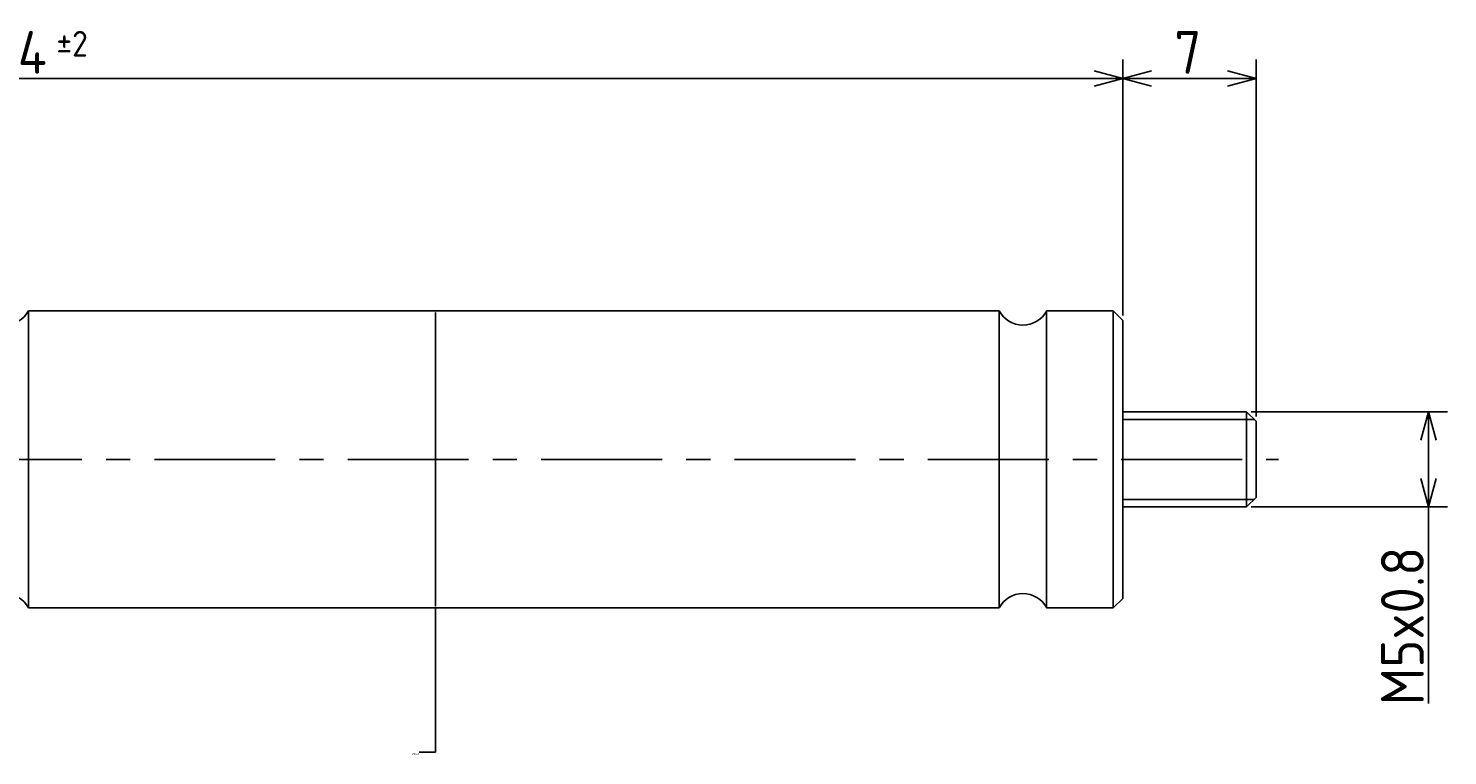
# Model space of a CAD drawing. Extents: x 100 to 248, y 159 to 198.
# Tile 3 of 3: x 174 to 248, y 159 to 198. Entities that reach past the tile are written whole.
import ezdxf

# ---------------------------------------------------------------- set-up
doc = ezdxf.new("R2010")
doc.units = 0
doc.header["$LTSCALE"] = 0.2
doc.linetypes.add('CENTER', pattern=[50.8, 31.75, -6.35, 6.35, -6.35])
doc.layers.get('0').update_dxf_attribs({"linetype": 'CONTINUOUS'})
doc.layers.get('DEFPOINTS').update_dxf_attribs({"linetype": 'CONTINUOUS'})
for name, color, linetype in [('18-0-CON', 3, 'CONTINUOUS'), ('18-2-CEN', 1, 'CENTER'), ('35-0-CON', 7, 'CONTINUOUS')]:
    doc.layers.add(name, color=color, linetype=linetype)
doc.styles.add('DIMENSION', font='isocp.shx', dxfattribs={"bigfont": 'bigfont.shx'})
doc.styles.get("Standard").update_dxf_attribs({"font": 'isocp.shx', "bigfont": 'bigfont.shx'})
doc.dimstyles.get("Standard").update_dxf_attribs({"dimtxt": 0.18, "dimasz": 0.18, "dimexe": 0.18, "dimexo": 0.0625, "dimgap": 0.09, "dimtad": 0, "dimtih": 1, "dimtoh": 1, "dimzin": 0, "dimcen": 0.09, "dimazin": 3, "dimtfac": 1, "dimtofl": 0, "dimtmove": 0, "dimatfit": 3})

# ---------------------------------------------------------------- blocks, each defined once
blk = doc.blocks.new('_OPEN30')
at = {"color": 0, "linetype": 'BYBLOCK'}
for p, q in [((-1, 0.268), (0, 0)), ((0, 0), (-1, -0.268)), ((0, 0), (-1, 0))]:
    blk.add_line(p, q, dxfattribs=at)
blk = doc.blocks.new('*U29')
at = {"layer": '18-0-CON', "color": 161, "style": 'DIMENSION'}
for s, height, p in [('±2', 1.35, (175.34, 196.15)), ('114', 2.25, (171.29, 195.25))]:
    blk.add_text(s, height=height, dxfattribs=at).set_placement(p)
blk = doc.blocks.new('*D28')
at = {"layer": '18-0-CON', "color": 161}
for p, q in [((117.369, 178.25), (117.369, 196)), ((231.369, 182.55), (231.369, 196)), ((118.869, 195), (229.869, 195))]:
    blk.add_line(p, q, dxfattribs=at)
at = {"layer": 'DEFPOINTS', "color": 0}
for p in [(231.369, 195), (231.369, 182.3), (117.369, 178)]:
    blk.add_point(p, dxfattribs=at)
at = {"layer": '18-0-CON'}
blk.add_blockref('*U29', (0, 0), dxfattribs=at)
at = {"layer": '18-0-CON', "color": 161, "xscale": 1.500000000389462, "yscale": 1.500000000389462, "zscale": 1.500000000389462, "rotation": 180}
blk.add_blockref('_OPEN30', (117.369, 195), dxfattribs=at)
at = {"layer": '18-0-CON', "color": 161, "xscale": 1.500000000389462, "yscale": 1.500000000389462, "zscale": 1.500000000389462}
blk.add_blockref('_OPEN30', (231.369, 195), dxfattribs=at)
blk = doc.blocks.new('*U31')
at = {"layer": '18-0-CON', "color": 161, "style": 'DIMENSION'}
blk.add_text('7', height=2.25, dxfattribs=at).set_placement((234.081, 195.25))
blk = doc.blocks.new('*D30')
at = {"layer": '18-0-CON', "color": 161}
for p, q in [((231.369, 182.55), (231.369, 196)), ((238.369, 177.25), (238.369, 196)), ((232.869, 195), (236.869, 195))]:
    blk.add_line(p, q, dxfattribs=at)
at = {"layer": 'DEFPOINTS', "color": 0}
for p in [(238.369, 195), (231.369, 182.3), (238.369, 177)]:
    blk.add_point(p, dxfattribs=at)
at = {"layer": '18-0-CON'}
blk.add_blockref('*U31', (0, 0), dxfattribs=at)
at = {"layer": '18-0-CON', "color": 161, "xscale": 1.500000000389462, "yscale": 1.500000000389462, "zscale": 1.500000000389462, "rotation": 180}
blk.add_blockref('_OPEN30', (231.369, 195), dxfattribs=at)
at = {"layer": '18-0-CON', "color": 161, "xscale": 1.500000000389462, "yscale": 1.500000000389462, "zscale": 1.500000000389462}
blk.add_blockref('_OPEN30', (238.369, 195), dxfattribs=at)
blk = doc.blocks.new('*D91')
at = {"layer": '18-0-CON', "color": 0}
for p, q in [((195.337, 182.8), (195.171, 182.8)), ((195.261, 182.71), (195.261, 167.29)), ((195.337, 167.2), (195.171, 167.2)), ((195.261, 159.631), (195.261, 167.2)), ((194.407, 159.631), (195.261, 159.631))]:
    blk.add_line(p, q, dxfattribs=at)
for points in [[(195.246, 182.71), (195.276, 182.71), (195.261, 182.8)], [(195.246, 167.29), (195.276, 167.29), (195.261, 167.2)]]:
    blk.add_solid(points, dxfattribs=at)
at = {"layer": 'DEFPOINTS', "color": 0}
for p in [(195.369, 182.8), (195.261, 167.2), (195.369, 167.2)]:
    blk.add_point(p, dxfattribs=at)
at = {"layer": '18-0-CON', "color": 0}
blk.add_text('%%c15.60', height=0.09, dxfattribs=at).set_placement((194.024, 159.471))
blk = doc.blocks.new('*U39')
at = {"layer": '18-0-CON', "color": 161, "style": 'DIMENSION'}
blk.add_text('M5x0.8', height=2.25, rotation=90, dxfattribs=at).set_placement((247.185, 162.087))
blk = doc.blocks.new('*D38')
at = {"layer": '18-0-CON', "color": 161}
for p, q in [((238.119, 177.5), (248.435, 177.5)), ((247.435, 176), (247.435, 174)), ((238.119, 172.5), (248.435, 172.5)), ((247.435, 172.5), (247.435, 162.175))]:
    blk.add_line(p, q, dxfattribs=at)
at = {"layer": 'DEFPOINTS', "color": 0}
for p in [(237.869, 177.5), (237.869, 172.5), (247.435, 172.5)]:
    blk.add_point(p, dxfattribs=at)
at = {"layer": '18-0-CON', "color": 161, "xscale": 1.500000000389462, "yscale": 1.500000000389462, "zscale": 1.500000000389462}
for p, rotation in [((247.435, 177.5), 90), ((247.435, 172.5), 270)]:
    blk.add_blockref('_OPEN30', p, dxfattribs=dict(at, rotation=rotation))
at = {"layer": '18-0-CON'}
blk.add_blockref('*U39', (0, 0), dxfattribs=at)

msp = doc.modelspace()

# ---------------------------------------------------------------- linework, layer by layer
at = {"layer": '18-0-CON'}
for p, q in [((231.369, 177.1), (238.269, 177.1)), ((231.369, 172.9), (238.269, 172.9))]:
    msp.add_line(p, q, dxfattribs=at)
at = {"layer": '18-2-CEN'}
msp.add_line((109.369, 175), (239.549, 175), dxfattribs=at)
at = {"layer": '35-0-CON'}
for p, q in [((173.869, 182.8), (224.869, 182.8)), ((173.869, 175), (173.869, 182.8)), ((224.869, 175), (224.869, 182.8)), ((227.369, 182.8), (230.869, 182.8)), ((227.369, 175), (227.369, 182.8)), ((230.869, 182.8), (231.369, 182.3)), ((230.869, 182.8), (230.869, 175)), ((231.369, 175), (231.369, 182.3)), ((231.369, 177.5), (237.869, 177.5)), ((237.869, 177.5), (238.369, 177)), ((237.869, 177.5), (237.869, 172.5)), ((238.369, 175), (238.369, 177)), ((173.869, 175), (173.869, 167.2)), ((224.869, 175), (224.869, 167.2)), ((227.369, 175), (227.369, 167.2)), ((230.869, 167.2), (230.869, 175)), ((231.369, 175), (231.369, 167.7)), ((238.369, 175), (238.369, 173)), ((237.869, 172.5), (238.369, 173)), ((231.369, 172.5), (237.869, 172.5)), ((173.869, 167.2), (224.869, 167.2)), ((227.369, 167.2), (230.869, 167.2)), ((230.869, 167.2), (231.369, 167.7))]:
    msp.add_line(p, q, dxfattribs=at)
for centre, start, end in [((172.619, 183.467), 208.07249, 331.92751), ((226.119, 183.467), 208.07249, 331.92751), ((172.619, 166.533), 28.07249, 151.92751), ((226.119, 166.533), 28.07249, 151.92751)]:
    msp.add_arc(centre, 1.417, start, end, dxfattribs=at)

# ---------------------------------------------------------------- dimensions: what is measured, and where the dimension line sits
at = {"layer": '18-0-CON'}
for base, p1, p2, override, picture, middle in [((231.369, 195), (117.369, 178), (231.369, 182.3), {"dimscale": 0.5, "dimgap": 0.5, "dimtol": 1, "dimlim": 0, "dimtp": 2, "dimtm": 2, "dimtolj": 2}, '*D28', (174.369, 196.375)), ((238.369, 195), (231.369, 182.3), (238.369, 177), {"dimscale": 0.5}, '*D30', (234.869, 196.375))]:
    dim = msp.add_linear_dim(base=base, p1=p1, p2=p2, dimstyle='Standard', override=override, dxfattribs=at)
    dim.commit()
    dim.dimension.update_dxf_attribs({"geometry": picture, "text_midpoint": middle})
for base, p1, p2, override, picture, middle in [((195.261, 167.2), (195.369, 182.8), (195.369, 167.2), {"dimscale": 0.5, "dimpost": '%%c<>', "dimtmove": 1}, '*D91', (194.204, 159.631)), ((247.435, 172.5), (237.869, 177.5), (237.869, 172.5), {"dimscale": 0.5, "dimpost": 'M<>x0.8'}, '*D38', (247.435, 166.587))]:
    dim = msp.add_linear_dim(base=base, p1=p1, p2=p2, angle=90, dimstyle='Standard', override=override, dxfattribs=at)
    dim.commit()
    dim.dimension.update_dxf_attribs({"geometry": picture, "text_midpoint": middle, "dimtype": 128})

doc.saveas('drawing.dxf')
